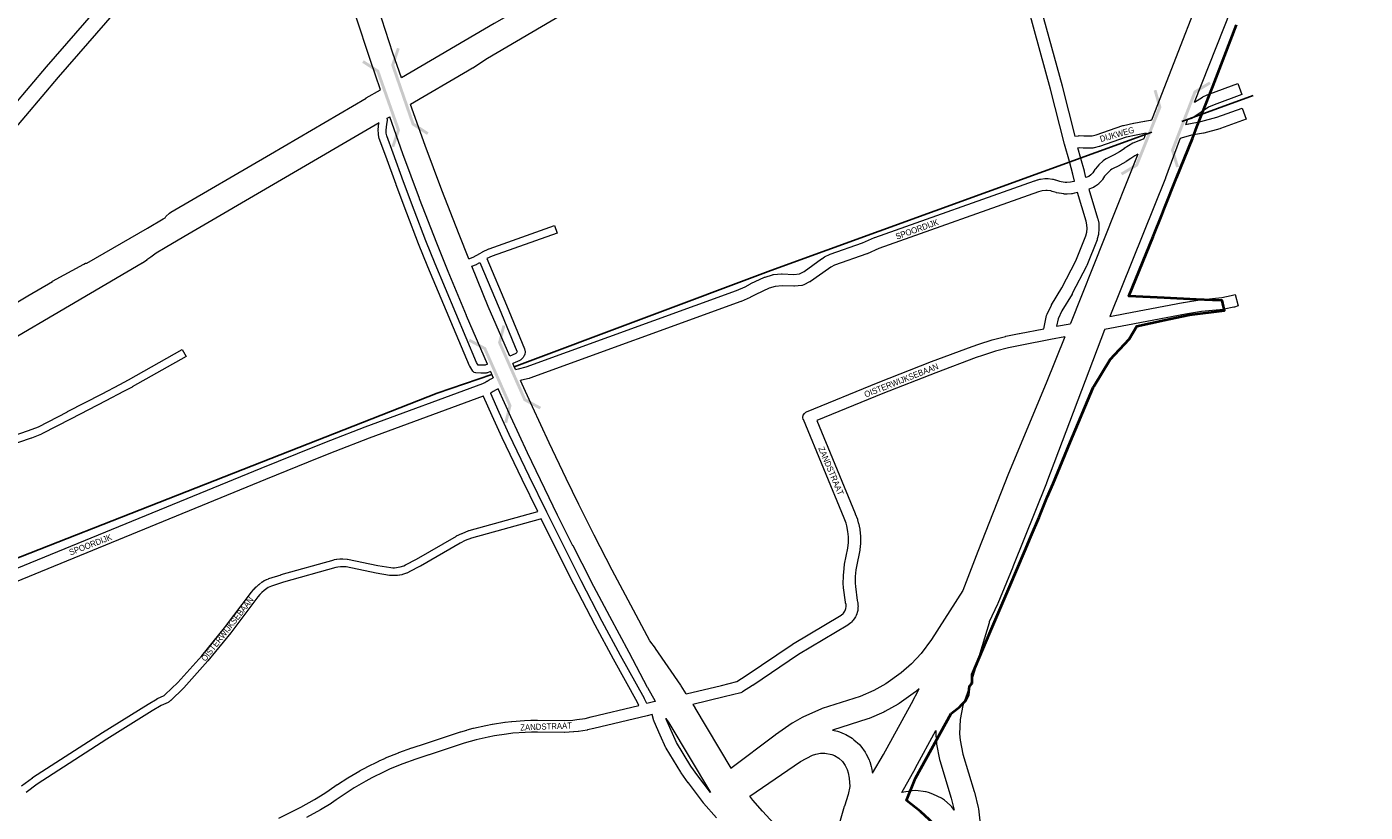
# Model space of a CAD drawing. Header units: metres. Extents: x 123817 to 142006, y 393105 to 406084.
# Tile 115 of 138: x 136567 to 138253, y 397086 to 398075. Entities that reach past the tile are written whole.
import ezdxf
from ezdxf.enums import TextEntityAlignment as Align

# ---------------------------------------------------------------- set-up
doc = ezdxf.new("R2010")
doc.units = ezdxf.units.M
doc.header["$MEASUREMENT"] = 0
doc.styles.add('Style-Arial', font='arial.ttf')

# ---------------------------------------------------------------- blocks, each defined once
blk = doc.blocks.new('gg0-viaduct_18')
at = {"linetype": 'Continuous', "lineweight": 0}
blk.add_hatch(color=7, dxfattribs=at).paths.add_polyline_path([(-55.8, -16.9), (-58, -14), (-40, 0), (40, 0), (58, -14), (55.8, -16.9), (38.7, -3.7), (-38.7, -3.7)])
blk = doc.blocks.new('gg0-viaduct_19')
at = {"linetype": 'Continuous', "lineweight": 0}
blk.add_hatch(color=7, dxfattribs=at).paths.add_polyline_path([(-55.8, -16.9), (-58, -14), (-40, 0), (40, 0), (58, -14), (55.8, -16.9), (38.7, -3.7), (-38.7, -3.7)])
blk = doc.blocks.new('gg0-viaduct_20')
at = {"linetype": 'Continuous', "lineweight": 0}
blk.add_hatch(color=7, dxfattribs=at).paths.add_polyline_path([(-55.8, -16.9), (-58, -14), (-40, 0), (40, 0), (58, -14), (55.8, -16.9), (38.7, -3.7), (-38.7, -3.7)])
blk = doc.blocks.new('gg0-viaduct_21')
at = {"linetype": 'Continuous', "lineweight": 0}
blk.add_hatch(color=7, dxfattribs=at).paths.add_polyline_path([(-55.8, -16.9), (-58, -14), (-40, 0), (40, 0), (58, -14), (55.8, -16.9), (38.7, -3.7), (-38.7, -3.7)])
blk = doc.blocks.new('gg0-viaduct_128')
at = {"linetype": 'Continuous', "lineweight": 0}
blk.add_hatch(color=7, dxfattribs=at).paths.add_polyline_path([(-55.8, -16.9), (-58, -14), (-40, 0), (40, 0), (58, -14), (55.8, -16.9), (38.7, -3.7), (-38.7, -3.7)])
blk = doc.blocks.new('gg0-viaduct_129')
at = {"linetype": 'Continuous', "lineweight": 0}
blk.add_hatch(color=7, dxfattribs=at).paths.add_polyline_path([(-55.8, -16.9), (-58, -14), (-40, 0), (40, 0), (58, -14), (55.8, -16.9), (38.7, -3.7), (-38.7, -3.7)])

msp = doc.modelspace()

# ---------------------------------------------------------------- linework, layer by layer
at = {"color": 2, "linetype": 'Continuous', "lineweight": 0, "flags": 128}
for points in [[(138145.7, 398575.9), (138138, 398416.2), (138133.9, 398384.7), (138127.4, 398357.3), (138097, 398247.1), (138071.7, 398183.7), (138071.7, 398183.6), (137984.6, 397959.8), (137983.8, 397957.8)], [(138038.2, 397980.2), (138130.7, 398213.9), (138174.8, 398295.3), (138175.2, 398296), (138199.2, 398346.8), (138208.8, 398364.5), (138253.2, 398429.7)], [(138027.1, 397952.1), (138028.1, 397954.5), (138028.1, 397954.5), (138028.1, 397954.5), (138029.4, 397958)], [(138020.1, 397934.4), (138019, 397931.6), (138001.6, 397885), (138001.4, 397884.6), (137931.5, 397710.3)], [(137974.3, 397934), (137975.4, 397936.9), (137975.4, 397936.9), (137975.5, 397937), (137977.3, 397941.7)], [(137966.6, 397914.9), (137881.7, 397701.6), (137881.4, 397701)], [(137874.8, 397684.5), (137851.2, 397626.1), (137804, 397512.6), (137803.9, 397512.3), (137765.2, 397414.3), (137765.1, 397414.1), (137746.3, 397364.9), (137706.9, 397303.3), (137693.6, 397285.5), (137681.7, 397272.7), (137668.7, 397261.1), (137649.4, 397247.5), (137634.2, 397239.1), (137616.8, 397231.5), (137568.9, 397216.1), (137567.4, 397215.5), (137545.4, 397205.9), (137544, 397205.1), (137543.8, 397205.1), (137532.2, 397198.2), (137531.3, 397197.6), (137510.2, 397183), (137509.8, 397182.6), (137454.2, 397140.8)], [(137924.9, 397693.8), (137924.7, 397693.4), (137851.6, 397500.6), (137851.5, 397500.4), (137809.3, 397394.7), (137809.2, 397394.5), (137790.4, 397348.6), (137790.1, 397347.9), (137779.5, 397325.6), (137779.3, 397324.3), (137757.8, 397252.3), (137757.5, 397251.6), (137746.4, 397220.2), (137742.8, 397202.3), (137742.1, 397184.4), (137742.8, 397176.2), (137746.2, 397158.7), (137760.5, 397111.6), (137760.8, 397110.9), (137765.5, 397091.5), (137765.9, 397089.7), (137767.6, 397074.7)], [(137632.5, 397134.6), (137646.4, 397158.5), (137681.5, 397222.6), (137691.4, 397241.2), (137688, 397238.2), (137686.7, 397237.1), (137666.1, 397222.5), (137664.9, 397221.8), (137664.7, 397221.6), (137648.1, 397212.5), (137646.8, 397211.8), (137628.1, 397203.7), (137626.7, 397203.2), (137581.9, 397188.8), (137588.3, 397187.6), (137591.1, 397186.8), (137596.7, 397184.5), (137598.7, 397183.6), (137598.9, 397183.4), (137606.8, 397178.7), (137609.1, 397176.9), (137615.9, 397170.8), (137617.2, 397169.3), (137617.8, 397168.6), (137623.2, 397161.2), (137624.6, 397158.8), (137628.2, 397151.4), (137628.8, 397150), (137629, 397149.4), (137630.9, 397143.3), (137631.4, 397141.3), (137632.5, 397134.6)], [(137735.4, 397088.3), (137732.2, 397092.4), (137731.9, 397092.8), (137730.4, 397094.3), (137723.2, 397100.7), (137720.7, 397102.5), (137719.5, 397103.2), (137709.2, 397107.8), (137708.6, 397108.1), (137703.1, 397110.3), (137700.1, 397111.2), (137699.3, 397111.3), (137687.1, 397112.9), (137682.6, 397112.7), (137669.4, 397110.5), (137686.6, 397141.1), (137686.7, 397141.3), (137712.2, 397188.7), (137712.1, 397184.6), (137712.1, 397184.1), (137712.1, 397182.8), (137713, 397172.9), (137713.2, 397171.2), (137716.9, 397152.2), (137717.3, 397150.7), (137731.7, 397103.3), (137735.4, 397088.3)], [(137478, 397105.6), (137541.6, 397149.6), (137557, 397157.4), (137561.2, 397158.8), (137566.9, 397159.8), (137572.4, 397160), (137581.3, 397158.4), (137584.5, 397157.1), (137590, 397153.8), (137594.5, 397149.6), (137598.2, 397144.6), (137600.7, 397139.4), (137602, 397135.4), (137603.1, 397128.4), (137603.8, 397118), (137601.8, 397108), (137597.1, 397093.2), (137596.9, 397092.8), (137589.3, 397066.3), (137561.5, 397025.7)]]:
    msp.add_lwpolyline(points, dxfattribs=at)
at = {"color": 9, "linetype": 'Continuous', "lineweight": 0, "flags": 128}
for points in [[(137737.7, 398382.1), (137734.2, 398377.6), (137711, 398364.5), (137685.1, 398349.4), (137662.2, 398334.3), (137661.9, 398334.1), (137617.7, 398308.3), (137617.7, 398308.3), (137617.7, 398308.3), (137418.5, 398192.2), (137301, 398123.7), (137300.9, 398123.7), (137300.7, 398123.5), (137268.7, 398106.4), (137239.9, 398089.6), (137147.6, 398035.6), (137128.8, 398023.4), (137128.7, 398023.3), (137122.4, 398019.4), (137122.2, 398019.3), (137050.6, 397977.5)], [(137551.4, 398307.8), (137550, 398307), (137523.3, 398294), (137522.8, 398293.8), (137522.8, 398293.7), (137447.7, 398250), (137447.7, 398250), (137401.5, 398222.8), (137305.6, 398167.1), (137305.5, 398167), (137222.1, 398117.9), (137155.8, 398079.6), (137155.8, 398079.5), (137039, 398011.1)], [(137182.9, 397643.4), (137186.2, 397644.4), (137186.7, 397644.5), (137196.1, 397646.8), (137461.2, 397743.1), (137471.9, 397747.8), (137478.6, 397751.5), (137479.1, 397751.8), (137496.5, 397759.7), (137497.4, 397760), (137506.3, 397762.8), (137507.2, 397763), (137507.7, 397763.1), (137517.7, 397764.1), (137518.8, 397764.1), (137533.4, 397763.4), (137540.5, 397764.2), (137546.2, 397767), (137568.3, 397782.8), (137568.6, 397783), (137572.2, 397785.4), (137572.6, 397785.6), (137573, 397785.8), (137578.2, 397788.4), (137579.1, 397788.8), (137619.9, 397803.2), (137634.9, 397809.7), (137635.3, 397809.8), (137836.5, 397881.4), (137836.8, 397881.4), (137840.2, 397882.5), (137840.8, 397882.7), (137843.4, 397883.3), (137843.7, 397883.3), (137844.2, 397883.4), (137849.5, 397884), (137850.4, 397884), (137853, 397884), (137853.9, 397884), (137859.2, 397883.3), (137859.6, 397883.3), (137860, 397883.2), (137862.6, 397882.6), (137863.2, 397882.4), (137868.2, 397880.8), (137870.3, 397880.2), (137875.1, 397879.6), (137877.1, 397879.5), (137881.9, 397879.8), (137884, 397880.2), (137886.9, 397880.9), (137884.9, 397889.5), (137880.5, 397905.4), (137874.4, 397927.5), (137874.4, 397927.5), (137874.4, 397927.6), (137856.7, 397996.9), (137781.8, 398270)], [(137796.2, 398274.1), (137871.2, 398000.8), (137871.2, 398000.6), (137887.3, 397937.6), (137891.8, 397938.1), (137893, 397938.2), (137898.5, 397937.9), (137903.9, 397937.9), (137909.3, 397938), (137914.4, 397939.3), (137947.8, 397950.8), (137948.5, 397951), (137961.3, 397954), (137961.7, 397954.1), (137975.3, 397956.5), (137975.4, 397956.5), (137975.7, 397956.6), (137982.3, 397957.5), (137983.8, 397957.8)], [(138038.2, 397980.2), (138048, 397986.8), (138048.5, 397987), (138049.3, 397987.4), (138057.1, 397990.8), (138057.5, 397990.9), (138092.7, 398004), (138097.9, 397989.9), (138062.9, 397976.9), (138055.8, 397973.9), (138036.1, 397960.8), (138035.7, 397960.5), (138034.7, 397960), (138029.4, 397958)], [(136741.4, 397834.8), (136741.8, 397835.6), (136742.3, 397836.1), (136746.9, 397840.6), (136748.4, 397841.7), (136874.1, 397914.7), (136994.8, 397985.6), (136994.8, 397985.7), (136994.8, 397985.7), (137012.5, 397995.8)], [(138027.1, 397952.1), (138030.4, 397953.1), (138031, 397953.2), (138046.3, 397956.1), (138066.1, 397961.3), (138098.2, 397973), (138103.3, 397958.9), (138070.9, 397947.1), (138070.2, 397946.9), (138049.8, 397941.5), (138049.3, 397941.4), (138034.2, 397938.6), (138021.4, 397934.9), (138020.1, 397934.4)], [(137010.8, 397954.2), (136765, 397810.5), (136741.5, 397796.7), (136730.1, 397789.9), (136723.3, 397785.1), (136718.5, 397781.5), (136718.2, 397781.2), (136712.7, 397777.6), (136712.3, 397777.3), (136444.6, 397620.4), (136444.6, 397620.4), (136444.4, 397620.3), (136376.7, 397583.7), (136355.2, 397570.9), (136348.6, 397566.5), (136341.3, 397560.9), (136341.1, 397560.8), (136337.4, 397558.1), (136337, 397557.9), (136333.1, 397555.4), (136332.9, 397555.2), (136317.8, 397546.4)], [(137021.2, 397960.3), (137024.3, 397962.1)], [(137974.3, 397934), (137969.2, 397932.2), (137968.9, 397932.1), (137961.5, 397929.2), (137960.6, 397928.7), (137960.5, 397928.6), (137955.1, 397925.4), (137954.9, 397925.3), (137949.6, 397921.9), (137949.4, 397921.7), (137943.8, 397917.9), (137936.8, 397913.9), (137926.9, 397909.1), (137926.5, 397908.9), (137925.8, 397908.4), (137923.2, 397906.5), (137922.7, 397906.1), (137918, 397901.9), (137917.4, 397901.2), (137913.3, 397896.4), (137913.2, 397896.3), (137912.7, 397895.7), (137909.9, 397891.5), (137908.6, 397889.9), (137907.6, 397888.9), (137904.9, 397886.8), (137903.9, 397886.3), (137901.3, 397885.4), (137899.4, 397893.1), (137899.4, 397893.4), (137895, 397909.4), (137895, 397909.4), (137895, 397909.4), (137891.2, 397923), (137892.9, 397923.2), (137897.9, 397922.9), (137898.2, 397922.9), (137903.8, 397922.9), (137904.1, 397922.9), (137910.6, 397923), (137911.7, 397923.2), (137912.2, 397923.3), (137918.4, 397924.8), (137919, 397925), (137952.3, 397936.5), (137964.5, 397939.4), (137977.3, 397941.7)], [(137966.6, 397914.9), (137962.9, 397912.6), (137957.8, 397909.3), (137952.1, 397905.4), (137951.6, 397905.1), (137951.5, 397905), (137944, 397900.8), (137943.6, 397900.5), (137934.1, 397895.9), (137932.5, 397894.7), (137928.4, 397891), (137924.9, 397887), (137922.2, 397882.8), (137921.7, 397882.2), (137919.9, 397880), (137919.9, 397880), (137919.4, 397879.5), (137917.8, 397877.9), (137917, 397877.2), (137913.5, 397874.6), (137912.7, 397874.1), (137912.6, 397874), (137910.7, 397872.9), (137909.6, 397872.4), (137905.2, 397870.8), (137916.1, 397834.2), (137916.3, 397833.5), (137917.4, 397828), (137917.5, 397826.9), (137917.8, 397821.3), (137917.8, 397820.9), (137917.7, 397820.2), (137917.2, 397814.6), (137917, 397813.5), (137915.7, 397808), (137915.5, 397807.2), (137915.4, 397807), (137902.6, 397774.4), (137902.2, 397773.7), (137884.1, 397739.1), (137883.9, 397738.6), (137871.1, 397717.6), (137866.3, 397707.5), (137864.3, 397697.9), (137881.4, 397701)], [(137397.8, 397234.6), (137442.1, 397245.4), (137461.6, 397250.4), (137473.2, 397257.9), (137531.2, 397297), (137531.6, 397297.2), (137593.1, 397334), (137595.4, 397335.8), (137596.1, 397336.5), (137597.7, 397338.9), (137598.1, 397339.7), (137599, 397342.3), (137599.3, 397345), (137599.2, 397346.1), (137599.1, 397347.3), (137598.6, 397349.3), (137598.4, 397350.1), (137596.1, 397368.5), (137596, 397369), (137595.7, 397373.5), (137595.7, 397374), (137595.7, 397374), (137595.8, 397383), (137595.8, 397383.7), (137596.6, 397392.7), (137596.7, 397393.2), (137597.4, 397397.6), (137597.4, 397398), (137601.6, 397418.4), (137602.3, 397425.6), (137602.4, 397429), (137602.3, 397432.4), (137601.6, 397439.5), (137600.2, 397446.5), (137599.2, 397449.7), (137596.8, 397456.3), (137545.5, 397580.3), (137545.3, 397580.6), (137544.9, 397583.2), (137545.3, 397585.8), (137546.6, 397588), (137548.6, 397589.7), (137549.5, 397590.1), (137639.6, 397627), (137639.8, 397627.1), (137706.8, 397653.4), (137706.9, 397653.4), (137758.1, 397672.5), (137758.2, 397672.6), (137766.4, 397675.5), (137766.6, 397675.5), (137783.1, 397680.7), (137783.4, 397680.8), (137800.2, 397685.2), (137800.5, 397685.3), (137817.4, 397689), (137817.6, 397689), (137848.5, 397694.9), (137848.7, 397696.5), (137848.8, 397697), (137851.8, 397711.4), (137852.1, 397712.5), (137852.4, 397713.1), (137857.8, 397724.4), (137858.1, 397725), (137870.9, 397746.2), (137888.7, 397780.3), (137901.2, 397812), (137902.3, 397816.5), (137902.7, 397821.1), (137902.5, 397825.7), (137901.6, 397830.3), (137890.8, 397866.4), (137887.4, 397865.6), (137886.9, 397865.5), (137884.1, 397865), (137884.1, 397865), (137883.3, 397864.9), (137877.7, 397864.5), (137876.9, 397864.5), (137874.1, 397864.6), (137873.3, 397864.7), (137867.7, 397865.5), (137867.5, 397865.5), (137867, 397865.6), (137864.2, 397866.3), (137863.8, 397866.5), (137858.9, 397868), (137857, 397868.5), (137852.6, 397869), (137850.7, 397869), (137846.3, 397868.5), (137844.4, 397868.1), (137841.4, 397867.2), (137640.6, 397795.8), (137625.6, 397789.4), (137625.2, 397789.2), (137584.5, 397774.8), (137580.1, 397772.6), (137576.9, 397770.5), (137554.4, 397754.4), (137553.8, 397754), (137553.3, 397753.8), (137545.9, 397750.2), (137543.9, 397749.5), (137543.4, 397749.4), (137534.4, 397748.4), (137533.2, 397748.4), (137518.6, 397749.1), (137510, 397748.2), (137502.3, 397745.8), (137485.6, 397738.2), (137478.8, 397734.5), (137478.2, 397734.1), (137466.9, 397729.3), (137466.5, 397729.1), (137200.8, 397632.5), (137200, 397632.3), (137190.4, 397630), (137189.1, 397629.6)], [(136539.9, 397719.2), (136568.3, 397736.4), (136568.4, 397736.4), (136599.5, 397754.5), (136599.5, 397754.6), (136599.6, 397754.6), (136638.8, 397776.4), (136641.1, 397777.3), (136642.9, 397777.3)], [(137931.5, 397710.3), (137950.9, 397713.9), (138024, 397728), (138024.1, 397728.1), (138024.3, 397728.1), (138044.9, 397731.4), (138045.4, 397731.4), (138072.6, 397734.1), (138084.5, 397736.7), (138089.3, 397738), (138093.3, 397723.6), (138088.3, 397722.2), (138087.8, 397722), (138075.3, 397719.4), (138075.1, 397719.3), (138074.5, 397719.3), (138047.1, 397716.5), (138026.7, 397713.3), (137953.7, 397699.2), (137953.7, 397699.2), (137924.9, 397693.8)], [(137874.8, 397684.5), (137856.6, 397681.2), (137820.5, 397674.3), (137803.8, 397670.7), (137787.4, 397666.4), (137771.2, 397661.3), (137763.2, 397658.5), (137712.2, 397639.4), (137645.3, 397613.1), (137562.2, 397579.1), (137610.7, 397461.9), (137610.8, 397461.6), (137613.4, 397454.7), (137613.4, 397454.6), (137613.6, 397454.1), (137614.6, 397450.4), (137614.8, 397449.8), (137616.4, 397442.2), (137616.5, 397441.4), (137617.3, 397433.6), (137617.3, 397433.1), (137617.4, 397429.2), (137617.4, 397429), (137617.4, 397428.8), (137617.3, 397424.9), (137617.3, 397424.3), (137616.5, 397416.5), (137616.4, 397415.8), (137612.2, 397395.1), (137611.5, 397391.1), (137610.8, 397382.7), (137610.7, 397374.2), (137611, 397370.2), (137613.2, 397352.4), (137613.7, 397350.5), (137613.9, 397349.7), (137614.1, 397347.7), (137614.2, 397347), (137614.3, 397345), (137614.3, 397344.7), (137614.2, 397343.8), (137613.8, 397339.8), (137613.5, 397338.4), (137612.2, 397334.5), (137612.1, 397334.3), (137611.8, 397333.5), (137610.9, 397331.7), (137610.3, 397330.7), (137608, 397327.4), (137607.6, 397326.9), (137607.3, 397326.6), (137605.9, 397325.1), (137605.1, 397324.4), (137601.9, 397321.9), (137601.2, 397321.3), (137539.4, 397284.4), (137481.6, 397245.4), (137481.4, 397245.3), (137468.7, 397237.2), (137468.4, 397237), (137466.6, 397236.2), (137445.8, 397230.9), (137445.7, 397230.8), (137406.2, 397221.2)], [(136426.4, 397340.4), (136862.5, 397519), (136862.5, 397519), (136930, 397546.3), (136950, 397554.4), (136950.1, 397554.4), (136993.4, 397571.3), (136993.5, 397571.4), (137141.5, 397626), (137144.2, 397627.1), (137146.5, 397628.6), (137146.9, 397628.8), (137146.9, 397628.8), (137150.9, 397631.1), (137151.2, 397631.3), (137154.7, 397633.1)], [(137160.8, 397619.3), (137158.2, 397618), (137154.5, 397615.9), (137151.9, 397614.2), (137151.6, 397614)], [(136409.6, 397318.4), (136431.6, 397326.4), (136431.9, 397326.5), (136868.2, 397505.1), (136935.6, 397532.4), (136935.6, 397532.4), (136935.6, 397532.4), (136955.6, 397540.5), (136998.8, 397557.3), (137142.3, 397610.3)], [(137359.1, 397225.2), (137358.3, 397225), (137348.3, 397222.6)], [(136884.6, 397078), (136912.3, 397092), (136929.5, 397101.5), (136942.5, 397109.4), (136948.2, 397113.4), (136948.2, 397113.4), (136948.2, 397113.4), (136958.2, 397120.4), (136958.5, 397120.6), (136971.3, 397128.8), (136971.5, 397129), (136986.7, 397137.9), (136986.8, 397137.9), (136986.9, 397138), (136994.7, 397142.1), (136994.9, 397142.3), (137010.6, 397150.1), (137010.9, 397150.2), (137018.9, 397153.8), (137019.1, 397153.9), (137035.3, 397160.6), (137035.7, 397160.8), (137052.2, 397166.7), (137052.5, 397166.8), (137069.2, 397172), (137113.6, 397186.8), (137113.8, 397186.9), (137121.5, 397189.1), (137121.7, 397189.2), (137129.4, 397191.3), (137129.7, 397191.3), (137145.3, 397194.9), (137145.5, 397195), (137153.4, 397196.5), (137153.5, 397196.5), (137153.7, 397196.5), (137169.5, 397198.9), (137169.8, 397199), (137177.7, 397199.9), (137178, 397199.9), (137193.9, 397201.1), (137194.2, 397201.1), (137202.2, 397201.4), (137202.4, 397201.4), (137210.4, 397201.6), (137210.6, 397201.6), (137244.3, 397201.2), (137254.9, 397201.7), (137260, 397202.2), (137270.4, 397203.8), (137278.2, 397205.6), (137338.3, 397220.2)], [(137435.8, 397078.4), (137419.7, 397097.1), (137419.6, 397097.2), (137419.4, 397097.5), (137400.5, 397122.4), (137400.4, 397122.6), (137391.4, 397135.4), (137391.1, 397135.9), (137372.7, 397166.2), (137372.3, 397166.9), (137365.1, 397182.5), (137365, 397182.6), (137357.6, 397199.7), (137357.4, 397200.1), (137357.2, 397200.6), (137354.9, 397208.8), (137348.5, 397207.2), (137281.6, 397191), (137281.5, 397191), (137273.5, 397189.2), (137273.2, 397189.1), (137273, 397189.1), (137262.1, 397187.3), (137261.7, 397187.3), (137256.2, 397186.7), (137255.8, 397186.7), (137244.8, 397186.2), (137244.4, 397186.2), (137210.5, 397186.6), (137202.7, 397186.4), (137194.9, 397186.1), (137179.3, 397185), (137171.6, 397184.1), (137156.1, 397181.7), (137148.5, 397180.3), (137133.2, 397176.8), (137125.7, 397174.7), (137118.2, 397172.5), (137073.9, 397157.8), (137073.7, 397157.7), (137057.1, 397152.6), (137040.9, 397146.7), (137025, 397140.1), (137017.2, 397136.6), (137001.7, 397128.9), (136994.2, 397124.8), (136979.3, 397116.1), (136966.7, 397108), (136956.8, 397101.1), (136950.9, 397097), (136950.5, 397096.7), (136937.2, 397088.6), (136937.1, 397088.5), (136936.9, 397088.5), (136919.4, 397078.8)], [(137428.4, 397110.4), (137412.6, 397131.4), (137403.8, 397143.8), (137385.7, 397173.6), (137378.7, 397188.7), (137372.2, 397203.7)]]:
    msp.add_lwpolyline(points, dxfattribs=at)
at = {"color": 1, "linetype": 'Continuous', "lineweight": 0, "flags": 128}
for points in [[(137039, 398011.1), (137028.4, 398042.3), (137009.8, 398099.2), (137000.8, 398127.7), (136983.4, 398185), (136975, 398213.7), (136958.7, 398271.3), (136950.9, 398300.1), (136935.3, 398360)], [(137012.5, 397995.8), (136999.9, 398032.8), (136999.9, 398032.9), (136981.2, 398090), (136981.2, 398090.2), (136972.2, 398118.8), (136972.1, 398118.9), (136954.7, 398176.4), (136954.6, 398176.5), (136946.2, 398205.3), (136946.1, 398205.5), (136929.8, 398263.2), (136929.8, 398263.4), (136921.9, 398292.4), (136921.8, 398292.5), (136909.7, 398339.3)], [(137123.9, 397782.8), (137111.6, 397813.7), (137090, 397869.5), (137069.1, 397925.6), (137050.6, 397977.5)], [(137147.3, 397650), (137120.9, 397711.3), (137120.8, 397711.5), (137097.9, 397767), (137097.9, 397767.1), (137097.9, 397767.1), (137083.7, 397802.6), (137083.6, 397802.8), (137062, 397858.7), (137061.9, 397858.9), (137040.9, 397915.2), (137040.9, 397915.3), (137040.9, 397915.4), (137024.3, 397962.1)], [(136642.9, 397777.3), (136719.2, 397821.8), (136719.2, 397821.8), (136738.8, 397833.3), (136741.4, 397834.8)], [(137175.5, 397660.4), (137148.5, 397723), (137127.7, 397773.6)], [(137182.9, 397643.4), (137180.8, 397648.1), (137180.8, 397648.1), (137180.8, 397648.1), (137179.5, 397651.2)], [(137151.3, 397640.8), (137153.4, 397636), (137154.7, 397633.1)], [(137397.8, 397234.6), (137391.5, 397244.9), (137391.1, 397245.5), (137359.2, 397291.8), (137359, 397292.1), (137352.1, 397301.7), (137327.9, 397346.3), (137304.7, 397390.4), (137281.9, 397434.7), (137262.7, 397473.2), (137246.5, 397506.2), (137225.1, 397551.2), (137204.1, 397596.4), (137189.1, 397629.6)], [(137359.1, 397225.2), (137349.4, 397242.4), (137349.2, 397242.8), (137326.1, 397286.7), (137301.5, 397332.1), (137301.4, 397332.2), (137278.1, 397376.5), (137278, 397376.6), (137255.2, 397421.1), (137255.1, 397421.2), (137235.8, 397459.8), (137235.8, 397460), (137219.6, 397493.1), (137219.5, 397493.2), (137198, 397538.3), (137197.9, 397538.5), (137176.8, 397583.8), (137176.8, 397584), (137160.8, 397619.3)], [(137406.2, 397221.2), (137408.6, 397217.4), (137408.7, 397217.1), (137454, 397141.2), (137454.2, 397140.8)], [(137372.2, 397203.7), (137375.8, 397198.1), (137428.4, 397110.4)], [(137561.5, 397025.7), (137547.8, 397035.7), (137534.1, 397046.8), (137524.4, 397055.6), (137508, 397071.4), (137493.7, 397086.9), (137481.7, 397100.8), (137478, 397105.6)]]:
    msp.add_lwpolyline(points, dxfattribs=at)
at = {"color": 40, "linetype": 'Continuous', "lineweight": 0, "flags": 128}
for points in [[(136889.1, 398348.3), (136856.6, 398321.9), (136855.8, 398321.2), (136853.4, 398318.8), (136853.1, 398318.5), (136810.8, 398272.7), (136810.7, 398272.7), (136722.5, 398174.9), (136722.5, 398174.9), (136676.7, 398123.4), (136676.7, 398123.3), (136591.3, 398025), (136591.3, 398024.9), (136529.4, 397951.9)], [(136909.7, 398339.3), (136907.7, 398337.7), (136869.6, 398306.7), (136867.7, 398304.8), (136825.6, 398259.2), (136737.4, 398161.6), (136691.7, 398110.1), (136606.5, 398011.9), (136544.7, 397939)]]:
    msp.add_lwpolyline(points, dxfattribs=at)
at = {"color": 7, "linetype": 'Continuous', "lineweight": 40, "flags": 128}
msp.add_lwpolyline([(137715.5, 397065.3), (137692.8, 397086.3), (137675.4, 397100.5), (137686.8, 397128.5), (137731.5, 397209.9), (137742.7, 397218.8), (137743.5, 397219.5), (137749.1, 397225.6), (137753.3, 397233.5), (137754.6, 397244.3), (137758.1, 397248.3), (137758, 397259.3), (137781.3, 397313.8), (137790.1, 397334.4), (137805.1, 397369.6), (137824.4, 397414.9), (137832.1, 397433.1), (137842.4, 397457.4), (137852.6, 397482.5), (137859.9, 397500), (137871.8, 397528.5), (137881.5, 397551.7), (137910.5, 397620.8), (137911.1, 397621.9), (137931.7, 397656), (137955.9, 397681.6), (137965.3, 397698.3), (138000, 397705.7), (138031.8, 397712.5), (138075.8, 397717.8), (138074.7, 397722.7), (138072.9, 397730.3), (138060.9, 397730.9), (138040.1, 397731.9), (138000, 397733.9), (137955.2, 397736.1), (137986.2, 397811.2), (137997.3, 397839.4), (138000, 397846.1), (138015.4, 397885), (138035.4, 397934.7), (138039.3, 397944.7), (138039.8, 397946), (138041.9, 397951.2), (138052.4, 397977.7), (138052.5, 397978), (138057.1, 397989.6), (138061.1, 398000), (138075.9, 398038.2), (138091.1, 398077.7)], dxfattribs=at)
at = {"flags": 128}
for points in [[(138112, 397988.8), (138022.1, 397956.2)], [(137984.5, 397942.5), (137504.3, 397768.1), (137180.9, 397646.8)], [(137153.1, 397637.3), (137084, 397613.6), (136196.3, 397264.8), (135797.4, 397101.9), (135788, 397097.8)]]:
    msp.add_lwpolyline(points, dxfattribs=at)
at = {"color": 111, "linetype": 'Continuous', "lineweight": 0, "flags": 128}
for points in [[(137151.3, 397640.8), (137147.4, 397639.3), (137146.6, 397639.1), (137145.9, 397639), (137139.5, 397638.8), (137139.1, 397638.8), (137132.8, 397639.2), (137132.2, 397639.3), (137130.5, 397639.8), (137129.2, 397641), (137128.8, 397641.5), (137125, 397647.5), (137124.6, 397648.3), (137072.3, 397772.8), (137072.3, 397772.9), (137060.6, 397801.9), (137060.6, 397801.9), (137045.8, 397840.5), (137045.8, 397840.6), (137032.3, 397876.4), (137032.3, 397876.4), (137032.3, 397876.5), (137019.3, 397912.5), (137011, 397934.8), (137011, 397934.9), (137010.7, 397935.8), (137010, 397940.4), (137010, 397941.1), (137009.9, 397945.3), (137009.9, 397945.3), (137010, 397945.8), (137009.9, 397945.8), (137010.7, 397953.9), (137010.7, 397954.1), (137010.8, 397954.2)], [(137147.3, 397650), (137144.7, 397649), (137139.4, 397648.8), (137135.9, 397649), (137133.6, 397652.5), (137081.5, 397776.7), (137069.9, 397805.6), (137055.1, 397844.1), (137041.7, 397879.9), (137028.7, 397916), (137028.7, 397916), (137028.7, 397916), (137020.5, 397937.8), (137020, 397941.5), (137019.9, 397945.1), (137020.7, 397952.8), (137021.3, 397957.1), (137021.3, 397957.8), (137021.3, 397958), (137021.2, 397960.3)], [(137123.9, 397782.8), (137129.4, 397785), (137137.8, 397789.8), (137137.8, 397789.8), (137137.8, 397789.8), (137140.7, 397791.4), (137141, 397791.6), (137149.2, 397795.4), (137149.7, 397795.6), (137231.7, 397824.8), (137235.1, 397815.4), (137153.2, 397786.2), (137146.7, 397783.2), (137171.4, 397724.5), (137171.4, 397724.4), (137194.1, 397669.6), (137194.2, 397669.3), (137194.5, 397668.2), (137194.7, 397665.4), (137194.8, 397664.9), (137194.5, 397663.2), (137194.4, 397663), (137193.6, 397660.9), (137193.1, 397660.1), (137192.2, 397658.6), (137191.8, 397658.1), (137191.4, 397657.7), (137189.5, 397655.8), (137188.5, 397655.1), (137188.1, 397654.9), (137182.4, 397652.3), (137182.1, 397652.2), (137179.5, 397651.2)], [(137127.7, 397773.6), (137133.4, 397775.8), (137134.1, 397776.1), (137137.9, 397778.3), (137162.1, 397720.6), (137184.6, 397666.4), (137184.7, 397665.6), (137184.4, 397665), (137184.1, 397664.5), (137183.2, 397663.6), (137178.4, 397661.5), (137175.5, 397660.4)], [(136523.9, 397551.1), (136569.3, 397566.5), (136581.7, 397571.2), (136618.4, 397590.3), (136618.4, 397590.4), (136661.9, 397612.7), (136684.1, 397624.6), (136684.2, 397624.7), (136695.2, 397630.3), (136762.9, 397668.5), (136767.8, 397659.8), (136700, 397621.5), (136699.8, 397621.4), (136688.7, 397615.8), (136666.5, 397603.9), (136666.5, 397603.9), (136623, 397581.5), (136586, 397562.2), (136585.5, 397561.9), (136572.8, 397557.1), (136572.6, 397557), (136527, 397541.6)], [(137348.3, 397222.6), (137345.2, 397228.6), (137345.1, 397228.8), (137314.9, 397283.1), (137291.8, 397326), (137265.3, 397377.3), (137240.1, 397427.4), (137222.2, 397463.5), (137200, 397509.1), (137174.9, 397561.7), (137162.3, 397589.1), (137151.8, 397613.4), (137151.6, 397614)], [(136560.3, 397118.6), (136574.1, 397129), (136574.4, 397129.2), (136662.4, 397186), (136662.5, 397186.1), (136719.9, 397221.7), (136720, 397221.8), (136731.4, 397228.6), (136731.5, 397228.7), (136731.9, 397228.9), (136740.3, 397232.7), (136741.6, 397233.8), (136757.4, 397249), (136787.5, 397282.8), (136816.2, 397317.9), (136850.2, 397363), (136850.4, 397363.2), (136850.4, 397363.3), (136853.2, 397366.5), (136853.4, 397366.6), (136856.1, 397369.5), (136856.3, 397369.7), (136859.2, 397372.4), (136859.6, 397372.7), (136863.6, 397375.8), (136864.1, 397376.1), (136866.3, 397377.4), (136866.4, 397377.4), (136866.7, 397377.6), (136869, 397378.7), (136869.3, 397378.9), (136871.7, 397379.8), (136872, 397379.9), (136887.4, 397384.9), (136887.6, 397385), (136954.1, 397403.8), (136954.5, 397403.9), (136957.4, 397404.4), (136957.4, 397404.4), (136957.7, 397404.4), (136961.3, 397404.9), (136961.7, 397404.9), (136964.5, 397405), (136965, 397405), (136970.5, 397404.6), (136971, 397404.5), (136971.1, 397404.5), (137009.1, 397396.6), (137025.6, 397393.9), (137028, 397393.7), (137030.3, 397393.7), (137032.7, 397393.8), (137035.1, 397394.2), (137037.3, 397394.7), (137042, 397396.2), (137044.1, 397397.2), (137058, 397404.5), (137108.2, 397433.6), (137108.3, 397433.6), (137108.6, 397433.8), (137115, 397436.9), (137115.4, 397437), (137124, 397440.5), (137124.5, 397440.6), (137210.7, 397464.4), (137191, 397504.8), (137191, 397504.8), (137165.9, 397557.5), (137165.9, 397557.5), (137153.2, 397585), (137153.2, 397585.1), (137142.6, 397609.5), (137142.5, 397609.7), (137142.3, 397610.3)], [(137338.3, 397220.2), (137336.3, 397224), (137306.2, 397278.3), (137306.1, 397278.3), (137282.9, 397321.3), (137282.9, 397321.3), (137256.4, 397372.8), (137256.3, 397372.8), (137231.1, 397423), (137231.1, 397423), (137215.2, 397455.3), (137214, 397454.9), (137213.9, 397454.9), (137127.4, 397431.1), (137119.2, 397427.8), (137113.1, 397424.8), (137063, 397395.8), (137062.9, 397395.8), (137062.8, 397395.7), (137048.6, 397388.3), (137048.4, 397388.2), (137045.9, 397387), (137045.4, 397386.8), (137040.2, 397385.1), (137039.7, 397384.9), (137037, 397384.4), (137036.8, 397384.3), (137036.6, 397384.3), (137033.9, 397383.9), (137033.6, 397383.9), (137030.8, 397383.7), (137030.5, 397383.7), (137027.7, 397383.7), (137027.4, 397383.7), (137024.6, 397383.9), (137024.2, 397384), (137007.4, 397386.8), (137007.4, 397386.8), (137007.2, 397386.8), (136969.4, 397394.6), (136964.5, 397395), (136962.3, 397394.9), (136959, 397394.5), (136956.6, 397394.1), (136890.4, 397375.4), (136875.2, 397370.5), (136873.2, 397369.6), (136871.3, 397368.7), (136869.5, 397367.6), (136865.9, 397364.9), (136863.2, 397362.4), (136860.7, 397359.8), (136858.1, 397356.8), (136824.1, 397311.8), (136824, 397311.6), (136795.2, 397276.4), (136795.1, 397276.3), (136795, 397276.2), (136764.8, 397242.2), (136764.5, 397241.9), (136748.4, 397226.5), (136748.2, 397226.4), (136746.3, 397224.7), (136745.5, 397224.1), (136745.1, 397223.9), (136736.3, 397219.9), (136725.1, 397213.2), (136667.8, 397177.6), (136580, 397120.9), (136566.4, 397110.6)]]:
    msp.add_lwpolyline(points, dxfattribs=at)

# ---------------------------------------------------------------- block references
at = {"color": 7, "linetype": 'Continuous', "lineweight": 0}
for name, p, rotation in [('gg0-viaduct_21', (137039.1, 397989.4), 109.0319612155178), ('gg0-viaduct_20', (137024, 397983), 289.3310590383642), ('gg0-viaduct_129', (138022.8, 397957.2), 68.94743301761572), ('gg0-viaduct_128', (137981.6, 397936.9), 248.2047706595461), ('gg0-viaduct_19', (137176.9, 397640.6), 113.8326124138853), ('gg0-viaduct_18', (137161.6, 397634.7), 293.8326124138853)]:
    msp.add_blockref(name, p, dxfattribs=dict(at, rotation=rotation))

# ---------------------------------------------------------------- texts
at = {"color": 8, "style": 'Style-Arial', "width": 0.909091}
for s, rotation, p in [('DIJKWEG', 15.7741, (137940.5, 397939.8)), ('SPOORDIJK', 19.7741, (137688.5, 397820.2)), ('OISTERWIJKSEBAAN', 21.5074, (137668.7, 397629.8)), ('ZANDSTRAAT', 292.9165, (137580.3, 397515.6)), ('SPOORDIJK', 20.9055, (136647.2, 397422.7)), ('OISTERWIJKSEBAAN', 51.8389, (136819.7, 397316.4)), ('ZANDSTRAAT', 2.384, (137221.3, 397193.6))]:
    msp.add_text(s, height=7.7, rotation=rotation, dxfattribs=at).set_placement(p, align=Align.MIDDLE_CENTER)

doc.saveas('drawing.dxf')
